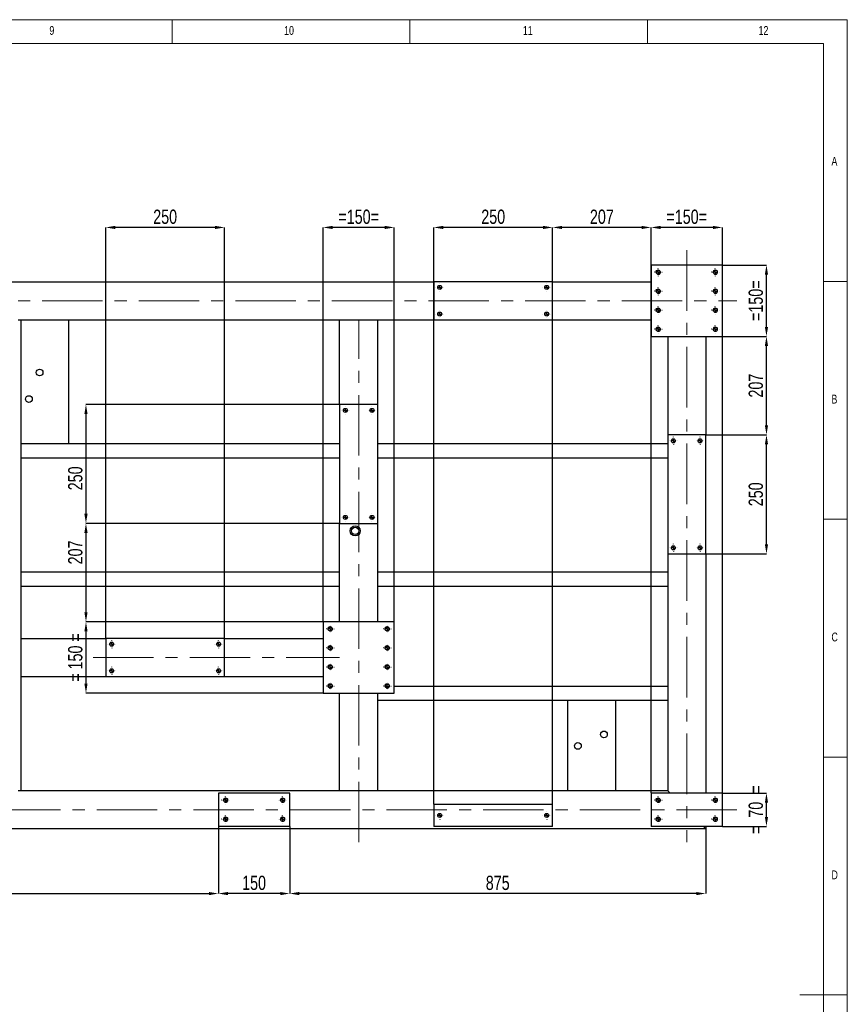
# Model space of a CAD drawing. Header units: millimetres. Extents: x 5 to 3649, y 4 to 418.
# Tile 13 of 105: x 415 to 589, y 208 to 415. Entities that reach past the tile are written whole.
import ezdxf

# ---------------------------------------------------------------- set-up
doc = ezdxf.new("R2010")
doc.units = ezdxf.units.MM
doc.header["$PDSIZE"] = -1
doc.linetypes.add('CENTERX2', pattern=[20.32, 12.7, -2.54, 2.54, -2.54])
for name, color, linetype in [('COTES', 1, 'Continuous'), ('NOTES', 6, 'Continuous'), ('TRAIT-FINS', 9, 'Continuous'), ('TRAIT-MIXTES', 3, 'CENTERX2')]:
    doc.layers.add(name, color=color, linetype=linetype)
doc.layers.add('TRAIT-FORT', color=4, linetype='Continuous', lineweight=25)
doc.styles.add('SLDTEXTSTYLE0', font='TXT', dxfattribs={"width": 0.75})
doc.dimstyles.new('SLDDIMSTYLE0', dxfattribs={"dimtxt": 3, "dimasz": 2, "dimexe": 0, "dimexo": 0.0625, "dimgap": 0.75, "dimtad": 1, "dimdec": 0, "dimlfac": 10, "dimrnd": 1e-09, "dimzin": 12, "dimdsep": 46, "dimtxsty": 'SLDTEXTSTYLE0', "dimsah": 1, "dimcen": 0.09, "dimadec": 0, "dimazin": 3, "dimtfac": 1, "dimtdec": 0, "dimtofl": 0, "dimtmove": 0, "dimatfit": 3, "dimfxl": 1, "dimfrac": 2, "dimtolj": 1, "dimtzin": 12, "dimarcsym": 0})
doc.dimstyles.new('SLDDIMSTYLE1', dxfattribs={"dimtxt": 3, "dimasz": 2, "dimexe": 0, "dimexo": 0.0625, "dimgap": 0.75, "dimtad": 1, "dimdec": 0, "dimlfac": 10, "dimrnd": 1e-09, "dimzin": 12, "dimdsep": 46, "dimtxsty": 'SLDTEXTSTYLE0', "dimsah": 1, "dimcen": 0.09, "dimadec": 0, "dimazin": 3, "dimtfac": 1, "dimtdec": 0, "dimtmove": 0, "dimatfit": 0, "dimfxl": 1, "dimfrac": 2, "dimtolj": 1, "dimtzin": 12, "dimarcsym": 0})

# ---------------------------------------------------------------- blocks, each defined once
blk = doc.blocks.new('_D_60')
at = {"layer": 'COTES', "color": 0, "lineweight": -2, "transparency": 16777216}
for p, q in [((502.02, 250.09), (502.02, 371.33)), ((525.02, 371.33), (504.02, 371.33)), ((527.02, 250.09), (527.02, 371.33))]:
    blk.add_line(p, q, dxfattribs=at)
at = {"layer": 'COTES', "color": 0, "transparency": 16777216}
for points in [[(504.02, 371.66), (504.02, 370.99), (502.02, 371.33)], [(525.02, 371.66), (525.02, 370.99), (527.02, 371.33)]]:
    blk.add_solid(points, dxfattribs=at)
at = {"layer": 'Defpoints', "color": 0, "transparency": 16777216}
for p in [(502.02, 371.33), (502.02, 250.03), (527.02, 250.03)]:
    blk.add_point(p, dxfattribs=at)
at = {"layer": 'COTES', "color": 0, "transparency": 16777216, "insert": (514.52, 375.08), "char_height": 3, "attachment_point": 2, "style": 'SLDTEXTSTYLE0'}
blk.add_mtext('\\A1;250', dxfattribs=at)
blk = doc.blocks.new('_D_61')
at = {"layer": 'COTES', "color": 0, "lineweight": -2, "transparency": 16777216}
for p, q in [((547.72, 252.49), (547.72, 371.33)), ((560.72, 371.33), (549.72, 371.33)), ((562.72, 252.49), (562.72, 371.33))]:
    blk.add_line(p, q, dxfattribs=at)
at = {"layer": 'COTES', "color": 0, "transparency": 16777216}
for points in [[(549.72, 371.66), (549.72, 370.99), (547.72, 371.33)], [(560.72, 371.66), (560.72, 370.99), (562.72, 371.33)]]:
    blk.add_solid(points, dxfattribs=at)
at = {"layer": 'Defpoints', "color": 0, "transparency": 16777216}
for p in [(547.72, 371.33), (547.72, 252.43), (562.72, 252.43)]:
    blk.add_point(p, dxfattribs=at)
at = {"layer": 'COTES', "color": 0, "transparency": 16777216, "insert": (555.22, 375.08), "char_height": 3, "attachment_point": 2, "style": 'SLDTEXTSTYLE0'}
blk.add_mtext('\\A1;=150=', dxfattribs=at)
blk = doc.blocks.new('_D_62')
at = {"layer": 'COTES', "color": 0, "lineweight": -2, "transparency": 16777216}
for p, q in [((527.02, 359.99), (527.02, 371.33)), ((545.72, 371.33), (529.02, 371.33)), ((547.72, 363.49), (547.72, 371.33))]:
    blk.add_line(p, q, dxfattribs=at)
at = {"layer": 'COTES', "color": 0, "transparency": 16777216}
for points in [[(529.02, 371.66), (529.02, 370.99), (527.02, 371.33)], [(545.72, 371.66), (545.72, 370.99), (547.72, 371.33)]]:
    blk.add_solid(points, dxfattribs=at)
at = {"layer": 'Defpoints', "color": 0, "transparency": 16777216}
for p in [(527.02, 371.33), (547.72, 363.43), (527.02, 359.93)]:
    blk.add_point(p, dxfattribs=at)
at = {"layer": 'COTES', "color": 0, "transparency": 16777216, "insert": (537.37, 375.08), "char_height": 3, "attachment_point": 2, "style": 'SLDTEXTSTYLE0'}
blk.add_mtext('\\A1;207', dxfattribs=at)
blk = doc.blocks.new('_D_69')
at = {"layer": 'COTES', "color": 0, "lineweight": -2, "transparency": 16777216}
for p, q in [((562.78, 363.43), (571.99, 363.43)), ((571.99, 350.43), (571.99, 361.43)), ((562.78, 348.43), (571.99, 348.43))]:
    blk.add_line(p, q, dxfattribs=at)
at = {"layer": 'COTES', "color": 0, "transparency": 16777216}
for points in [[(571.66, 361.43), (572.33, 361.43), (571.99, 363.43)], [(571.66, 350.43), (572.33, 350.43), (571.99, 348.43)]]:
    blk.add_solid(points, dxfattribs=at)
at = {"layer": 'Defpoints', "color": 0, "transparency": 16777216}
for p in [(562.72, 363.43), (571.99, 363.43), (562.72, 348.43)]:
    blk.add_point(p, dxfattribs=at)
at = {"layer": 'COTES', "color": 0, "transparency": 16777216, "insert": (568.24, 355.93), "char_height": 3, "attachment_point": 2, "rotation": 90, "style": 'SLDTEXTSTYLE0'}
blk.add_mtext('\\A1;=150=', dxfattribs=at)
blk = doc.blocks.new('_D_70')
at = {"layer": 'COTES', "color": 0, "lineweight": -2, "transparency": 16777216}
for p, q in [((562.78, 348.43), (571.99, 348.43)), ((571.99, 329.73), (571.99, 346.43)), ((559.28, 327.73), (571.99, 327.73))]:
    blk.add_line(p, q, dxfattribs=at)
at = {"layer": 'COTES', "color": 0, "transparency": 16777216}
for points in [[(571.66, 346.43), (572.33, 346.43), (571.99, 348.43)], [(571.66, 329.73), (572.33, 329.73), (571.99, 327.73)]]:
    blk.add_solid(points, dxfattribs=at)
at = {"layer": 'Defpoints', "color": 0, "transparency": 16777216}
for p in [(562.72, 348.43), (571.99, 348.43), (559.22, 327.73)]:
    blk.add_point(p, dxfattribs=at)
at = {"layer": 'COTES', "color": 0, "transparency": 16777216, "insert": (568.24, 338.08), "char_height": 3, "attachment_point": 2, "rotation": 90, "style": 'SLDTEXTSTYLE0'}
blk.add_mtext('\\A1;207', dxfattribs=at)
blk = doc.blocks.new('_D_71')
at = {"layer": 'COTES', "color": 0, "lineweight": -2, "transparency": 16777216}
for p, q in [((559.28, 327.73), (571.99, 327.73)), ((571.99, 304.73), (571.99, 325.73)), ((559.28, 302.73), (571.99, 302.73))]:
    blk.add_line(p, q, dxfattribs=at)
at = {"layer": 'COTES', "color": 0, "transparency": 16777216}
for points in [[(571.66, 325.73), (572.33, 325.73), (571.99, 327.73)], [(571.66, 304.73), (572.33, 304.73), (571.99, 302.73)]]:
    blk.add_solid(points, dxfattribs=at)
at = {"layer": 'Defpoints', "color": 0, "transparency": 16777216}
for p in [(559.22, 327.73), (571.99, 327.73), (559.22, 302.73)]:
    blk.add_point(p, dxfattribs=at)
at = {"layer": 'COTES', "color": 0, "transparency": 16777216, "insert": (568.24, 315.23), "char_height": 3, "attachment_point": 2, "rotation": 90, "style": 'SLDTEXTSTYLE0'}
blk.add_mtext('\\A1;250', dxfattribs=at)
blk = doc.blocks.new('_D_72')
at = {"layer": 'COTES', "color": 0, "lineweight": -2, "transparency": 16777216}
for p, q in [((433.02, 284.99), (433.02, 371.33)), ((456.02, 371.33), (435.02, 371.33)), ((458.02, 284.99), (458.02, 371.33))]:
    blk.add_line(p, q, dxfattribs=at)
at = {"layer": 'COTES', "color": 0, "transparency": 16777216}
for points in [[(435.02, 371.66), (435.02, 370.99), (433.02, 371.33)], [(456.02, 371.66), (456.02, 370.99), (458.02, 371.33)]]:
    blk.add_solid(points, dxfattribs=at)
at = {"layer": 'Defpoints', "color": 0, "transparency": 16777216}
for p in [(433.02, 371.33), (433.02, 284.93), (458.02, 284.93)]:
    blk.add_point(p, dxfattribs=at)
at = {"layer": 'COTES', "color": 0, "transparency": 16777216, "insert": (445.52, 375.08), "char_height": 3, "attachment_point": 2, "style": 'SLDTEXTSTYLE0'}
blk.add_mtext('\\A1;250', dxfattribs=at)
blk = doc.blocks.new('_D_73')
at = {"layer": 'COTES', "color": 0, "lineweight": -2, "transparency": 16777216}
for p, q in [((478.72, 288.49), (478.72, 371.33)), ((491.72, 371.33), (480.72, 371.33)), ((493.72, 288.49), (493.72, 371.33))]:
    blk.add_line(p, q, dxfattribs=at)
at = {"layer": 'COTES', "color": 0, "transparency": 16777216}
for points in [[(480.72, 371.66), (480.72, 370.99), (478.72, 371.33)], [(491.72, 371.66), (491.72, 370.99), (493.72, 371.33)]]:
    blk.add_solid(points, dxfattribs=at)
at = {"layer": 'Defpoints', "color": 0, "transparency": 16777216}
for p in [(478.72, 371.33), (478.72, 288.43), (493.72, 288.43)]:
    blk.add_point(p, dxfattribs=at)
at = {"layer": 'COTES', "color": 0, "transparency": 16777216, "insert": (486.22, 375.08), "char_height": 3, "attachment_point": 2, "style": 'SLDTEXTSTYLE0'}
blk.add_mtext('\\A1;=150=', dxfattribs=at)
blk = doc.blocks.new('_D_74')
at = {"layer": 'COTES', "color": 0, "lineweight": -2, "transparency": 16777216}
for p, q in [((478.66, 288.43), (428.86, 288.43)), ((428.86, 286.43), (428.86, 275.43)), ((478.66, 273.43), (428.86, 273.43))]:
    blk.add_line(p, q, dxfattribs=at)
at = {"layer": 'COTES', "color": 0, "transparency": 16777216}
for points in [[(428.53, 286.43), (429.2, 286.43), (428.86, 288.43)], [(428.53, 275.43), (429.2, 275.43), (428.86, 273.43)]]:
    blk.add_solid(points, dxfattribs=at)
at = {"layer": 'Defpoints', "color": 0, "transparency": 16777216}
for p in [(478.72, 288.43), (428.86, 273.43), (478.72, 273.43)]:
    blk.add_point(p, dxfattribs=at)
at = {"layer": 'COTES', "color": 0, "transparency": 16777216, "insert": (425.11, 280.93), "char_height": 3, "attachment_point": 2, "rotation": 90, "style": 'SLDTEXTSTYLE0'}
blk.add_mtext('\\A1;= 150 =', dxfattribs=at)
blk = doc.blocks.new('_D_75')
at = {"layer": 'COTES', "color": 0, "lineweight": -2, "transparency": 16777216}
for p, q in [((482.16, 334.13), (428.86, 334.13)), ((428.86, 332.13), (428.86, 311.13)), ((482.16, 309.13), (428.86, 309.13))]:
    blk.add_line(p, q, dxfattribs=at)
at = {"layer": 'COTES', "color": 0, "transparency": 16777216}
for points in [[(428.53, 332.13), (429.2, 332.13), (428.86, 334.13)], [(428.53, 311.13), (429.2, 311.13), (428.86, 309.13)]]:
    blk.add_solid(points, dxfattribs=at)
at = {"layer": 'Defpoints', "color": 0, "transparency": 16777216}
for p in [(482.22, 334.13), (428.86, 309.13), (482.22, 309.13)]:
    blk.add_point(p, dxfattribs=at)
at = {"layer": 'COTES', "color": 0, "transparency": 16777216, "insert": (425.11, 318.59), "char_height": 3, "attachment_point": 2, "rotation": 90, "style": 'SLDTEXTSTYLE0'}
blk.add_mtext('\\A1;250', dxfattribs=at)
blk = doc.blocks.new('_D_76')
at = {"layer": 'COTES', "color": 0, "lineweight": -2, "transparency": 16777216}
for p, q in [((482.16, 309.13), (428.86, 309.13)), ((428.86, 307.13), (428.86, 290.43)), ((478.66, 288.43), (428.86, 288.43))]:
    blk.add_line(p, q, dxfattribs=at)
at = {"layer": 'COTES', "color": 0, "transparency": 16777216}
for points in [[(428.53, 307.13), (429.2, 307.13), (428.86, 309.13)], [(428.53, 290.43), (429.2, 290.43), (428.86, 288.43)]]:
    blk.add_solid(points, dxfattribs=at)
at = {"layer": 'Defpoints', "color": 0, "transparency": 16777216}
for p in [(482.22, 309.13), (428.86, 288.43), (478.72, 288.43)]:
    blk.add_point(p, dxfattribs=at)
at = {"layer": 'COTES', "color": 0, "transparency": 16777216, "insert": (425.11, 303.01), "char_height": 3, "attachment_point": 2, "rotation": 90, "style": 'SLDTEXTSTYLE0'}
blk.add_mtext('\\A1;207', dxfattribs=at)
blk = doc.blocks.new('_D_77')
at = {"layer": 'COTES', "color": 0, "lineweight": -2, "transparency": 16777216}
for p, q in [((562.78, 252.43), (571.99, 252.43)), ((571.99, 247.43), (571.99, 250.43)), ((562.78, 245.43), (571.99, 245.43))]:
    blk.add_line(p, q, dxfattribs=at)
at = {"layer": 'COTES', "color": 0, "transparency": 16777216}
for points in [[(571.66, 250.43), (572.33, 250.43), (571.99, 252.43)], [(571.66, 247.43), (572.33, 247.43), (571.99, 245.43)]]:
    blk.add_solid(points, dxfattribs=at)
at = {"layer": 'Defpoints', "color": 0, "transparency": 16777216}
for p in [(562.72, 252.43), (571.99, 252.43), (562.72, 245.43)]:
    blk.add_point(p, dxfattribs=at)
at = {"layer": 'COTES', "color": 0, "transparency": 16777216, "insert": (568.24, 248.93), "char_height": 3, "attachment_point": 2, "rotation": 90, "style": 'SLDTEXTSTYLE0'}
blk.add_mtext('\\A1;=  70  =', dxfattribs=at)
blk = doc.blocks.new('_D_78')
at = {"layer": 'COTES', "color": 0, "lineweight": -2, "transparency": 16777216}
for p, q in [((456.72, 245.37), (456.72, 231.31)), ((471.72, 245.37), (471.72, 231.31)), ((469.72, 231.31), (458.72, 231.31))]:
    blk.add_line(p, q, dxfattribs=at)
at = {"layer": 'COTES', "color": 0, "transparency": 16777216}
for points in [[(458.72, 231.64), (458.72, 230.97), (456.72, 231.31)], [(469.72, 231.64), (469.72, 230.97), (471.72, 231.31)]]:
    blk.add_solid(points, dxfattribs=at)
at = {"layer": 'Defpoints', "color": 0, "transparency": 16777216}
for p in [(456.72, 245.43), (471.72, 245.43), (456.72, 231.31)]:
    blk.add_point(p, dxfattribs=at)
at = {"layer": 'COTES', "color": 0, "transparency": 16777216, "insert": (464.22, 235.06), "char_height": 3, "attachment_point": 2, "style": 'SLDTEXTSTYLE0'}
blk.add_mtext('\\A1;150', dxfattribs=at)
blk = doc.blocks.new('_D_79')
at = {"layer": 'COTES', "color": 0, "lineweight": -2, "transparency": 16777216}
for p, q in [((344.22, 244.87), (344.22, 231.31)), ((456.72, 245.37), (456.72, 231.31)), ((346.22, 231.31), (454.72, 231.31))]:
    blk.add_line(p, q, dxfattribs=at)
at = {"layer": 'COTES', "color": 0, "transparency": 16777216}
for points in [[(346.22, 231.64), (346.22, 230.97), (344.22, 231.31)], [(454.72, 231.64), (454.72, 230.97), (456.72, 231.31)]]:
    blk.add_solid(points, dxfattribs=at)
at = {"layer": 'Defpoints', "color": 0, "transparency": 16777216}
for p in [(344.22, 244.93), (456.72, 245.43), (456.72, 231.31)]:
    blk.add_point(p, dxfattribs=at)
at = {"layer": 'COTES', "color": 0, "transparency": 16777216, "insert": (400.47, 235.06), "char_height": 3, "attachment_point": 2, "style": 'SLDTEXTSTYLE0'}
blk.add_mtext('\\A1;1125', dxfattribs=at)
blk = doc.blocks.new('_D_80')
at = {"layer": 'COTES', "color": 0, "lineweight": -2, "transparency": 16777216}
for p, q in [((471.72, 245.37), (471.72, 231.31)), ((559.22, 244.87), (559.22, 231.31)), ((557.22, 231.31), (473.72, 231.31))]:
    blk.add_line(p, q, dxfattribs=at)
at = {"layer": 'COTES', "color": 0, "transparency": 16777216}
for points in [[(473.72, 231.64), (473.72, 230.97), (471.72, 231.31)], [(557.22, 231.64), (557.22, 230.97), (559.22, 231.31)]]:
    blk.add_solid(points, dxfattribs=at)
at = {"layer": 'Defpoints', "color": 0, "transparency": 16777216}
for p in [(471.72, 245.43), (559.22, 244.93), (471.72, 231.31)]:
    blk.add_point(p, dxfattribs=at)
at = {"layer": 'COTES', "color": 0, "transparency": 16777216, "insert": (515.47, 235.06), "char_height": 3, "attachment_point": 2, "style": 'SLDTEXTSTYLE0'}
blk.add_mtext('\\A1;875', dxfattribs=at)
blk = doc.blocks.new('SW_CENTERMARKSYMBOL_25')
at = {"layer": 'TRAIT-MIXTES', "color": 0}
for p, q in [((-0.8, 0), (-0.825, 0)), ((0, 0), (-0.4, 0)), ((0, 0.8), (0, 0.825)), ((0, 0), (0, 0.4)), ((0, 0), (0, -0.4)), ((0, 0), (0.4, 0)), ((0.8, 0), (0.825, 0)), ((0, -0.8), (0, -0.825))]:
    blk.add_line(p, q, dxfattribs=at)
blk = doc.blocks.new('SW_CENTERMARKSYMBOL_26')
at = {"layer": 'TRAIT-MIXTES', "color": 0}
for p, q in [((-0.8, 0), (-0.825, 0)), ((0, 0), (-0.4, 0)), ((0, 0.8), (0, 0.825)), ((0, 0), (0, 0.4)), ((0, 0), (0, -0.4)), ((0, 0), (0.4, 0)), ((0.8, 0), (0.825, 0)), ((0, -0.8), (0, -0.825))]:
    blk.add_line(p, q, dxfattribs=at)
blk = doc.blocks.new('SW_CENTERMARKSYMBOL_27')
at = {"layer": 'TRAIT-MIXTES', "color": 0}
for p, q in [((-0.8, 0), (-0.825, 0)), ((0, 0), (-0.4, 0)), ((0, 0.8), (0, 0.825)), ((0, 0), (0, 0.4)), ((0, 0), (0, -0.4)), ((0, 0), (0.4, 0)), ((0.8, 0), (0.825, 0)), ((0, -0.8), (0, -0.825))]:
    blk.add_line(p, q, dxfattribs=at)
blk = doc.blocks.new('SW_CENTERMARKSYMBOL_28')
at = {"layer": 'TRAIT-MIXTES', "color": 0}
for p, q in [((-0.8, 0), (-0.825, 0)), ((0, 0), (-0.4, 0)), ((0, 0.8), (0, 0.825)), ((0, 0), (0, 0.4)), ((0, 0), (0, -0.4)), ((0, 0), (0.4, 0)), ((0.8, 0), (0.825, 0)), ((0, -0.8), (0, -0.825))]:
    blk.add_line(p, q, dxfattribs=at)
blk = doc.blocks.new('SW_CENTERMARKSYMBOL_29')
at = {"layer": 'TRAIT-MIXTES', "color": 0}
for p, q in [((-0.8, 0), (-0.825, 0)), ((0, 0), (-0.4, 0)), ((0, 0.8), (0, 0.825)), ((0, 0), (0, 0.4)), ((0, 0), (0, -0.4)), ((0, 0), (0.4, 0)), ((0.8, 0), (0.825, 0)), ((0, -0.8), (0, -0.825))]:
    blk.add_line(p, q, dxfattribs=at)
blk = doc.blocks.new('SW_CENTERMARKSYMBOL_30')
at = {"layer": 'TRAIT-MIXTES', "color": 0}
for p, q in [((-0.8, 0), (-0.825, 0)), ((0, 0), (-0.4, 0)), ((0, 0.8), (0, 0.825)), ((0, 0), (0, 0.4)), ((0, 0), (0, -0.4)), ((0, 0), (0.4, 0)), ((0.8, 0), (0.825, 0)), ((0, -0.8), (0, -0.825))]:
    blk.add_line(p, q, dxfattribs=at)
blk = doc.blocks.new('SW_CENTERMARKSYMBOL_31')
at = {"layer": 'TRAIT-MIXTES', "color": 0}
for p, q in [((-0.8, 0), (-0.825, 0)), ((0, 0), (-0.4, 0)), ((0, 0.8), (0, 0.825)), ((0, 0), (0, 0.4)), ((0, 0), (0, -0.4)), ((0, 0), (0.4, 0)), ((0.8, 0), (0.825, 0)), ((0, -0.8), (0, -0.825))]:
    blk.add_line(p, q, dxfattribs=at)
blk = doc.blocks.new('SW_CENTERMARKSYMBOL_32')
at = {"layer": 'TRAIT-MIXTES', "color": 0}
for p, q in [((-0.8, 0), (-0.825, 0)), ((0, 0), (-0.4, 0)), ((0, 0.8), (0, 0.825)), ((0, 0), (0, 0.4)), ((0, 0), (0, -0.4)), ((0, 0), (0.4, 0)), ((0.8, 0), (0.825, 0)), ((0, -0.8), (0, -0.825))]:
    blk.add_line(p, q, dxfattribs=at)
blk = doc.blocks.new('SW_CENTERMARKSYMBOL_33')
at = {"layer": 'TRAIT-MIXTES', "color": 0}
for p, q in [((-0.8, 0), (-0.825, 0)), ((0, 0), (-0.4, 0)), ((0, 0.8), (0, 0.825)), ((0, 0), (0, 0.4)), ((0, 0), (0, -0.4)), ((0, 0), (0.4, 0)), ((0.8, 0), (0.825, 0)), ((0, -0.8), (0, -0.825))]:
    blk.add_line(p, q, dxfattribs=at)
blk = doc.blocks.new('SW_CENTERMARKSYMBOL_34')
at = {"layer": 'TRAIT-MIXTES', "color": 0}
for p, q in [((-0.8, 0), (-0.825, 0)), ((0, 0), (-0.4, 0)), ((0, 0.8), (0, 0.825)), ((0, 0), (0, 0.4)), ((0, 0), (0, -0.4)), ((0, 0), (0.4, 0)), ((0.8, 0), (0.825, 0)), ((0, -0.8), (0, -0.825))]:
    blk.add_line(p, q, dxfattribs=at)
blk = doc.blocks.new('SW_CENTERMARKSYMBOL_35')
at = {"layer": 'TRAIT-MIXTES', "color": 0}
for p, q in [((-0.8, 0), (-0.825, 0)), ((0, 0), (-0.4, 0)), ((0, 0.8), (0, 0.825)), ((0, 0), (0, 0.4)), ((0, 0), (0, -0.4)), ((0, 0), (0.4, 0)), ((0.8, 0), (0.825, 0)), ((0, -0.8), (0, -0.825))]:
    blk.add_line(p, q, dxfattribs=at)
blk = doc.blocks.new('SW_CENTERMARKSYMBOL_36')
at = {"layer": 'TRAIT-MIXTES', "color": 0}
for p, q in [((-0.8, 0), (-0.825, 0)), ((0, 0), (-0.4, 0)), ((0, 0.8), (0, 0.825)), ((0, 0), (0, 0.4)), ((0, 0), (0, -0.4)), ((0, 0), (0.4, 0)), ((0.8, 0), (0.825, 0)), ((0, -0.8), (0, -0.825))]:
    blk.add_line(p, q, dxfattribs=at)
blk = doc.blocks.new('SW_CENTERMARKSYMBOL_37')
at = {"layer": 'TRAIT-MIXTES', "color": 0}
for p, q in [((-0.8, 0), (-0.825, 0)), ((0, 0), (-0.4, 0)), ((0, 0.8), (0, 0.825)), ((0, 0), (0, 0.4)), ((0, 0), (0, -0.4)), ((0, 0), (0.4, 0)), ((0.8, 0), (0.825, 0)), ((0, -0.8), (0, -0.825))]:
    blk.add_line(p, q, dxfattribs=at)
blk = doc.blocks.new('SW_CENTERMARKSYMBOL_38')
at = {"layer": 'TRAIT-MIXTES', "color": 0}
for p, q in [((-0.8, 0), (-0.825, 0)), ((0, 0), (-0.4, 0)), ((0, 0.8), (0, 0.825)), ((0, 0), (0, 0.4)), ((0, 0), (0, -0.4)), ((0, 0), (0.4, 0)), ((0.8, 0), (0.825, 0)), ((0, -0.8), (0, -0.825))]:
    blk.add_line(p, q, dxfattribs=at)
blk = doc.blocks.new('SW_CENTERMARKSYMBOL_39')
at = {"layer": 'TRAIT-MIXTES', "color": 0}
for p, q in [((-0.8, 0), (-0.825, 0)), ((0, 0), (-0.4, 0)), ((0, 0.8), (0, 0.825)), ((0, 0), (0, 0.4)), ((0, 0), (0, -0.4)), ((0, 0), (0.4, 0)), ((0.8, 0), (0.825, 0)), ((0, -0.8), (0, -0.825))]:
    blk.add_line(p, q, dxfattribs=at)
blk = doc.blocks.new('SW_CENTERMARKSYMBOL_40')
at = {"layer": 'TRAIT-MIXTES', "color": 0}
for p, q in [((-0.8, 0), (-0.825, 0)), ((0, 0), (-0.4, 0)), ((0, 0.8), (0, 0.825)), ((0, 0), (0, 0.4)), ((0, 0), (0, -0.4)), ((0, 0), (0.4, 0)), ((0.8, 0), (0.825, 0)), ((0, -0.8), (0, -0.825))]:
    blk.add_line(p, q, dxfattribs=at)
blk = doc.blocks.new('SW_CENTERMARKSYMBOL_41')
at = {"layer": 'TRAIT-MIXTES', "color": 0}
for p, q in [((-0.8, 0), (-0.825, 0)), ((0, 0), (-0.4, 0)), ((0, 0.8), (0, 0.825)), ((0, 0), (0, 0.4)), ((0, 0), (0, -0.4)), ((0, 0), (0.4, 0)), ((0.8, 0), (0.825, 0)), ((0, -0.8), (0, -0.825))]:
    blk.add_line(p, q, dxfattribs=at)
blk = doc.blocks.new('SW_CENTERMARKSYMBOL_42')
at = {"layer": 'TRAIT-MIXTES', "color": 0}
for p, q in [((-0.8, 0), (-0.825, 0)), ((0, 0), (-0.4, 0)), ((0, 0.8), (0, 0.825)), ((0, 0), (0, 0.4)), ((0, 0), (0, -0.4)), ((0, 0), (0.4, 0)), ((0.8, 0), (0.825, 0)), ((0, -0.8), (0, -0.825))]:
    blk.add_line(p, q, dxfattribs=at)
blk = doc.blocks.new('SW_CENTERMARKSYMBOL_43')
at = {"layer": 'TRAIT-MIXTES', "color": 0}
for p, q in [((-0.8, 0), (-0.825, 0)), ((0, 0), (-0.4, 0)), ((0, 0.8), (0, 0.825)), ((0, 0), (0, 0.4)), ((0, 0), (0, -0.4)), ((0, 0), (0.4, 0)), ((0.8, 0), (0.825, 0)), ((0, -0.8), (0, -0.825))]:
    blk.add_line(p, q, dxfattribs=at)
blk = doc.blocks.new('SW_CENTERMARKSYMBOL_44')
at = {"layer": 'TRAIT-MIXTES', "color": 0}
for p, q in [((-0.8, 0), (-0.825, 0)), ((0, 0), (-0.4, 0)), ((0, 0.8), (0, 0.825)), ((0, 0), (0, 0.4)), ((0, 0), (0, -0.4)), ((0, 0), (0.4, 0)), ((0.8, 0), (0.825, 0)), ((0, -0.8), (0, -0.825))]:
    blk.add_line(p, q, dxfattribs=at)
blk = doc.blocks.new('SW_CENTERMARKSYMBOL_61')
at = {"layer": 'TRAIT-MIXTES', "color": 0}
for p, q in [((-0.8, 0), (-0.825, 0)), ((0, 0), (-0.4, 0)), ((0, 0.8), (0, 0.825)), ((0, 0), (0, 0.4)), ((0, 0), (0, -0.4)), ((0, 0), (0.4, 0)), ((0.8, 0), (0.825, 0)), ((0, -0.8), (0, -0.825))]:
    blk.add_line(p, q, dxfattribs=at)
blk = doc.blocks.new('SW_CENTERMARKSYMBOL_62')
at = {"layer": 'TRAIT-MIXTES', "color": 0}
for p, q in [((-0.8, 0), (-0.825, 0)), ((0, 0), (-0.4, 0)), ((0, 0.8), (0, 0.825)), ((0, 0), (0, 0.4)), ((0, 0), (0, -0.4)), ((0, 0), (0.4, 0)), ((0.8, 0), (0.825, 0)), ((0, -0.8), (0, -0.825))]:
    blk.add_line(p, q, dxfattribs=at)
blk = doc.blocks.new('SW_CENTERMARKSYMBOL_63')
at = {"layer": 'TRAIT-MIXTES', "color": 0}
for p, q in [((-0.8, 0), (-0.825, 0)), ((0, 0), (-0.4, 0)), ((0, 0.8), (0, 0.825)), ((0, 0), (0, 0.4)), ((0, 0), (0, -0.4)), ((0, 0), (0.4, 0)), ((0.8, 0), (0.825, 0)), ((0, -0.8), (0, -0.825))]:
    blk.add_line(p, q, dxfattribs=at)
blk = doc.blocks.new('SW_CENTERMARKSYMBOL_64')
at = {"layer": 'TRAIT-MIXTES', "color": 0}
for p, q in [((-0.8, 0), (-0.825, 0)), ((0, 0), (-0.4, 0)), ((0, 0.8), (0, 0.825)), ((0, 0), (0, 0.4)), ((0, 0), (0, -0.4)), ((0, 0), (0.4, 0)), ((0.8, 0), (0.825, 0)), ((0, -0.8), (0, -0.825))]:
    blk.add_line(p, q, dxfattribs=at)
blk = doc.blocks.new('SW_CENTERMARKSYMBOL_65')
at = {"layer": 'TRAIT-MIXTES', "color": 0}
for p, q in [((-0.8, 0), (-0.825, 0)), ((0, 0), (-0.4, 0)), ((0, 0.8), (0, 0.825)), ((0, 0), (0, 0.4)), ((0, 0), (0, -0.4)), ((0, 0), (0.4, 0)), ((0.8, 0), (0.825, 0)), ((0, -0.8), (0, -0.825))]:
    blk.add_line(p, q, dxfattribs=at)
blk = doc.blocks.new('SW_CENTERMARKSYMBOL_66')
at = {"layer": 'TRAIT-MIXTES', "color": 0}
for p, q in [((-0.8, 0), (-0.825, 0)), ((0, 0), (-0.4, 0)), ((0, 0.8), (0, 0.825)), ((0, 0), (0, 0.4)), ((0, 0), (0, -0.4)), ((0, 0), (0.4, 0)), ((0.8, 0), (0.825, 0)), ((0, -0.8), (0, -0.825))]:
    blk.add_line(p, q, dxfattribs=at)
blk = doc.blocks.new('SW_CENTERMARKSYMBOL_67')
at = {"layer": 'TRAIT-MIXTES', "color": 0}
for p, q in [((-0.8, 0), (-0.825, 0)), ((0, 0), (-0.4, 0)), ((0, 0.8), (0, 0.825)), ((0, 0), (0, 0.4)), ((0, 0), (0, -0.4)), ((0, 0), (0.4, 0)), ((0.8, 0), (0.825, 0)), ((0, -0.8), (0, -0.825))]:
    blk.add_line(p, q, dxfattribs=at)
blk = doc.blocks.new('SW_CENTERMARKSYMBOL_68')
at = {"layer": 'TRAIT-MIXTES', "color": 0}
for p, q in [((-0.8, 0), (-0.825, 0)), ((0, 0), (-0.4, 0)), ((0, 0.8), (0, 0.825)), ((0, 0), (0, 0.4)), ((0, 0), (0, -0.4)), ((0, 0), (0.4, 0)), ((0.8, 0), (0.825, 0)), ((0, -0.8), (0, -0.825))]:
    blk.add_line(p, q, dxfattribs=at)
blk = doc.blocks.new('SW_CENTERMARKSYMBOL_73')
at = {"layer": 'TRAIT-MIXTES', "color": 0}
for p, q in [((-0.8, 0), (-0.825, 0)), ((0, 0), (-0.4, 0)), ((0, 0.8), (0, 0.825)), ((0, 0), (0, 0.4)), ((0, 0), (0, -0.4)), ((0, 0), (0.4, 0)), ((0.8, 0), (0.825, 0)), ((0, -0.8), (0, -0.825))]:
    blk.add_line(p, q, dxfattribs=at)
blk = doc.blocks.new('SW_CENTERMARKSYMBOL_74')
at = {"layer": 'TRAIT-MIXTES', "color": 0}
for p, q in [((-0.8, 0), (-0.825, 0)), ((0, 0), (-0.4, 0)), ((0, 0.8), (0, 0.825)), ((0, 0), (0, 0.4)), ((0, 0), (0, -0.4)), ((0, 0), (0.4, 0)), ((0.8, 0), (0.825, 0)), ((0, -0.8), (0, -0.825))]:
    blk.add_line(p, q, dxfattribs=at)
blk = doc.blocks.new('SW_CENTERMARKSYMBOL_75')
at = {"layer": 'TRAIT-MIXTES', "color": 0}
for p, q in [((-0.8, 0), (-0.825, 0)), ((0, 0), (-0.4, 0)), ((0, 0.8), (0, 0.825)), ((0, 0), (0, 0.4)), ((0, 0), (0, -0.4)), ((0, 0), (0.4, 0)), ((0.8, 0), (0.825, 0)), ((0, -0.8), (0, -0.825))]:
    blk.add_line(p, q, dxfattribs=at)
blk = doc.blocks.new('SW_CENTERMARKSYMBOL_76')
at = {"layer": 'TRAIT-MIXTES', "color": 0}
for p, q in [((-0.8, 0), (-0.825, 0)), ((0, 0), (-0.4, 0)), ((0, 0.8), (0, 0.825)), ((0, 0), (0, 0.4)), ((0, 0), (0, -0.4)), ((0, 0), (0.4, 0)), ((0.8, 0), (0.825, 0)), ((0, -0.8), (0, -0.825))]:
    blk.add_line(p, q, dxfattribs=at)
blk = doc.blocks.new('SW_CENTERMARKSYMBOL_77')
at = {"layer": 'TRAIT-MIXTES', "color": 0}
for p, q in [((-0.8, 0), (-0.825, 0)), ((0, 0), (-0.4, 0)), ((0, 0.8), (0, 0.825)), ((0, 0), (0, 0.4)), ((0, 0), (0, -0.4)), ((0, 0), (0.4, 0)), ((0.8, 0), (0.825, 0)), ((0, -0.8), (0, -0.825))]:
    blk.add_line(p, q, dxfattribs=at)
blk = doc.blocks.new('SW_CENTERMARKSYMBOL_78')
at = {"layer": 'TRAIT-MIXTES', "color": 0}
for p, q in [((-0.8, 0), (-0.825, 0)), ((0, 0), (-0.4, 0)), ((0, 0.8), (0, 0.825)), ((0, 0), (0, 0.4)), ((0, 0), (0, -0.4)), ((0, 0), (0.4, 0)), ((0.8, 0), (0.825, 0)), ((0, -0.8), (0, -0.825))]:
    blk.add_line(p, q, dxfattribs=at)
blk = doc.blocks.new('SW_CENTERMARKSYMBOL_79')
at = {"layer": 'TRAIT-MIXTES', "color": 0}
for p, q in [((-0.8, 0), (-0.825, 0)), ((0, 0), (-0.4, 0)), ((0, 0.8), (0, 0.825)), ((0, 0), (0, 0.4)), ((0, 0), (0, -0.4)), ((0, 0), (0.4, 0)), ((0.8, 0), (0.825, 0)), ((0, -0.8), (0, -0.825))]:
    blk.add_line(p, q, dxfattribs=at)
blk = doc.blocks.new('SW_CENTERMARKSYMBOL_80')
at = {"layer": 'TRAIT-MIXTES', "color": 0}
for p, q in [((-0.8, 0), (-0.825, 0)), ((0, 0), (-0.4, 0)), ((0, 0.8), (0, 0.825)), ((0, 0), (0, 0.4)), ((0, 0), (0, -0.4)), ((0, 0), (0.4, 0)), ((0.8, 0), (0.825, 0)), ((0, -0.8), (0, -0.825))]:
    blk.add_line(p, q, dxfattribs=at)
blk = doc.blocks.new('SW_CENTERMARKSYMBOL_83')
at = {"layer": 'TRAIT-MIXTES', "color": 0}
for p, q in [((-0.8, 0), (-0.825, 0)), ((0, 0), (-0.4, 0)), ((0, 0.8), (0, 0.825)), ((0, 0), (0, 0.4)), ((0, 0), (0, -0.4)), ((0, 0), (0.4, 0)), ((0.8, 0), (0.825, 0)), ((0, -0.8), (0, -0.825))]:
    blk.add_line(p, q, dxfattribs=at)
blk = doc.blocks.new('SW_CENTERMARKSYMBOL_84')
at = {"layer": 'TRAIT-MIXTES', "color": 0}
for p, q in [((-0.8, 0), (-0.825, 0)), ((0, 0), (-0.4, 0)), ((0, 0.8), (0, 0.825)), ((0, 0), (0, 0.4)), ((0, 0), (0, -0.4)), ((0, 0), (0.4, 0)), ((0.8, 0), (0.825, 0)), ((0, -0.8), (0, -0.825))]:
    blk.add_line(p, q, dxfattribs=at)
blk = doc.blocks.new('SW_CENTERMARKSYMBOL_89')
at = {"layer": 'TRAIT-MIXTES', "color": 0}
for p, q in [((-0.8, 0), (-0.825, 0)), ((0, 0), (-0.4, 0)), ((0, 0.8), (0, 0.825)), ((0, 0), (0, 0.4)), ((0, 0), (0, -0.4)), ((0, 0), (0.4, 0)), ((0.8, 0), (0.825, 0)), ((0, -0.8), (0, -0.825))]:
    blk.add_line(p, q, dxfattribs=at)
blk = doc.blocks.new('SW_CENTERMARKSYMBOL_90')
at = {"layer": 'TRAIT-MIXTES', "color": 0}
for p, q in [((-0.8, 0), (-0.825, 0)), ((0, 0), (-0.4, 0)), ((0, 0.8), (0, 0.825)), ((0, 0), (0, 0.4)), ((0, 0), (0, -0.4)), ((0, 0), (0.4, 0)), ((0.8, 0), (0.825, 0)), ((0, -0.8), (0, -0.825))]:
    blk.add_line(p, q, dxfattribs=at)
blk = doc.blocks.new('SW_CENTERMARKSYMBOL_91')
at = {"layer": 'TRAIT-MIXTES', "color": 0}
for p, q in [((-0.8, 0), (-0.825, 0)), ((0, 0), (-0.4, 0)), ((0, 0.8), (0, 0.825)), ((0, 0), (0, 0.4)), ((0, 0), (0, -0.4)), ((0, 0), (0.4, 0)), ((0.8, 0), (0.825, 0)), ((0, -0.8), (0, -0.825))]:
    blk.add_line(p, q, dxfattribs=at)
blk = doc.blocks.new('SW_CENTERMARKSYMBOL_92')
at = {"layer": 'TRAIT-MIXTES', "color": 0}
for p, q in [((-0.8, 0), (-0.825, 0)), ((0, 0), (-0.4, 0)), ((0, 0.8), (0, 0.825)), ((0, 0), (0, 0.4)), ((0, 0), (0, -0.4)), ((0, 0), (0.4, 0)), ((0.8, 0), (0.825, 0)), ((0, -0.8), (0, -0.825))]:
    blk.add_line(p, q, dxfattribs=at)

msp = doc.modelspace()

# ---------------------------------------------------------------- linework, layer by layer
at = {"lineweight": 18}
for p, q in [((589, 415), (5, 415)), ((447, 410), (447, 415)), ((497, 415), (497, 410)), ((547, 410), (547, 415)), ((589, 5), (589, 415)), ((584, 410), (10, 410)), ((584, 10), (584, 410)), ((584, 360), (589, 360)), ((589, 310), (584, 310)), ((584, 260), (589, 260)), ((589, 210), (579, 210))]:
    msp.add_line(p, q, dxfattribs=at)
at = {"layer": 'TRAIT-FINS', "lineweight": 18}
for centre in [(549.221094, 361.929334), (561.221094, 361.929334), (549.221094, 357.929334), (561.221094, 357.929334), (549.221094, 353.929334), (561.221094, 353.929334), (549.221094, 349.929334), (561.221094, 349.929334), (480.221094, 286.929334), (492.221094, 286.929334), (480.221094, 282.929334), (492.221094, 282.929334), (480.221094, 278.929334), (492.221094, 278.929334), (480.221094, 274.929334), (492.221094, 274.929334), (458.221094, 250.929334), (470.221094, 250.929334), (549.221094, 250.929334), (561.221094, 250.929334), (458.221094, 246.929334), (470.221094, 246.929334), (549.221094, 246.929334), (561.221094, 246.929334)]:
    msp.add_arc(centre, 0.5, 255, 195, dxfattribs=at)
at = {"layer": 'TRAIT-FORT', "lineweight": 25}
for p, q in [((562.721094, 363.429334), (547.721094, 363.429334)), ((547.721094, 363.429334), (547.721094, 348.429334)), ((562.721094, 348.429334), (562.721094, 363.429334)), ((401.421094, 359.929334), (502.021094, 359.929334)), ((527.021094, 359.929334), (502.021094, 359.929334)), ((502.021094, 359.929334), (502.021094, 351.929334)), ((527.021094, 359.929334), (547.721094, 359.929334)), ((527.021094, 351.929334), (527.021094, 359.929334)), ((414.621094, 351.929334), (415.221094, 351.929334)), ((415.221094, 284.929334), (415.221094, 351.929334)), ((415.221094, 351.929334), (482.221094, 351.929334)), ((425.221094, 351.929334), (425.221094, 325.929072)), ((482.221094, 334.129334), (482.221094, 351.929334)), ((482.221094, 351.929334), (482.821094, 351.929334)), ((482.821094, 351.929334), (489.621094, 351.929334)), ((489.621094, 351.929334), (490.221094, 351.929334)), ((490.221094, 334.129334), (490.221094, 351.929334)), ((490.221094, 351.929334), (502.021094, 351.929334)), ((502.021094, 351.929334), (527.021094, 351.929334)), ((527.021094, 351.929334), (547.721094, 351.929334)), ((547.721094, 348.429334), (562.721094, 348.429334)), ((551.221094, 348.429334), (551.221094, 327.729334)), ((559.221094, 348.429334), (559.221094, 327.729334)), ((482.221094, 334.129334), (482.221094, 309.129334)), ((490.221094, 334.129334), (482.221094, 334.129334)), ((490.221094, 309.129334), (490.221094, 334.129334)), ((551.221094, 327.729334), (551.221094, 302.729334)), ((559.221094, 327.729334), (551.221094, 327.729334)), ((559.221094, 302.729334), (559.221094, 327.729334)), ((415.221094, 325.929072), (482.221094, 325.929072)), ((490.221094, 325.929072), (551.221094, 325.929072)), ((415.221094, 322.929072), (482.221094, 322.929072)), ((490.221094, 322.929072), (551.221094, 322.929072)), ((482.221094, 288.429334), (482.221094, 309.129334)), ((482.221094, 309.129334), (490.221094, 309.129334)), ((490.221094, 288.429334), (490.221094, 309.129334)), ((551.221094, 302.729334), (551.221094, 252.929334)), ((551.221094, 302.729334), (559.221094, 302.729334)), ((559.221094, 302.729334), (559.221094, 252.429334)), ((415.221094, 298.929072), (482.221094, 298.929072)), ((490.221094, 298.929072), (551.221094, 298.929072)), ((415.221094, 295.929072), (482.221094, 295.929072)), ((490.221094, 295.929072), (551.221094, 295.929072)), ((493.721094, 288.429334), (478.721094, 288.429334)), ((478.721094, 288.429334), (478.721094, 273.429334)), ((493.721094, 273.429334), (493.721094, 288.429334)), ((415.221094, 284.929334), (433.021094, 284.929334)), ((415.221094, 284.329334), (415.221094, 284.929334)), ((415.221094, 277.529334), (415.221094, 284.329334)), ((458.021094, 284.929334), (433.021094, 284.929334)), ((433.021094, 284.929334), (433.021094, 276.929334)), ((458.021094, 284.929334), (478.721094, 284.929334)), ((458.021094, 276.929334), (458.021094, 284.929334)), ((415.221094, 276.929334), (415.221094, 277.529334)), ((415.221094, 276.929334), (433.021094, 276.929334)), ((415.221094, 252.929334), (415.221094, 276.929334)), ((433.021094, 276.929334), (458.021094, 276.929334)), ((458.021094, 276.929334), (478.721094, 276.929334)), ((478.721094, 273.429334), (493.721094, 273.429334)), ((482.221094, 252.929334), (482.221094, 273.429334)), ((490.221094, 252.929334), (490.221094, 273.429334)), ((491.796094, 274.929072), (492.646094, 274.929072)), ((493.721094, 274.929072), (551.221094, 274.929072)), ((490.221094, 271.929072), (551.221094, 271.929072)), ((530.221094, 252.929334), (530.221094, 271.929072)), ((540.221094, 271.929072), (540.221094, 252.929334)), ((415.221094, 252.929334), (414.621094, 252.929334)), ((482.221094, 252.929334), (415.221094, 252.929334)), ((482.821094, 252.929334), (482.221094, 252.929334)), ((489.621094, 252.929334), (482.821094, 252.929334)), ((490.221094, 252.929334), (489.621094, 252.929334)), ((551.221094, 252.929334), (490.221094, 252.929334)), ((551.721094, 252.429334), (551.221094, 252.929334)), ((551.221094, 252.929334), (551.721094, 252.429334)), ((456.721094, 252.429334), (456.721094, 245.429334)), ((471.721094, 252.429334), (456.721094, 252.429334)), ((471.721094, 245.429334), (471.721094, 252.429334)), ((547.721094, 252.429334), (547.721094, 245.429334)), ((562.721094, 252.429334), (547.721094, 252.429334)), ((562.721094, 245.429334), (562.721094, 252.429334)), ((502.021094, 250.029334), (502.021094, 245.429334)), ((527.021094, 250.029334), (502.021094, 250.029334)), ((527.021094, 245.429334), (527.021094, 250.029334)), ((559.221094, 244.929334), (344.221094, 244.929334)), ((471.721094, 245.429334), (456.721094, 245.429334)), ((527.021094, 245.429334), (502.021094, 245.429334)), ((562.721094, 245.429334), (547.721094, 245.429334)), ((559.221094, 244.929334), (558.721094, 245.429334)), ((558.721094, 245.429334), (559.221094, 244.929334)), ((559.221094, 245.429334), (559.221094, 244.929334))]:
    msp.add_line(p, q, dxfattribs=at)
for centre, radius in [((549.221094, 361.929334), 0.425), ((561.221094, 361.929334), 0.425), ((503.271094, 358.729334), 0.425), ((525.771094, 358.729334), 0.425), ((549.221094, 357.929334), 0.425), ((561.221094, 357.929334), 0.425), ((549.221094, 353.929334), 0.425), ((561.221094, 353.929334), 0.425), ((503.271094, 353.129334), 0.425), ((525.771094, 353.129334), 0.425), ((549.221094, 349.929334), 0.425), ((561.221094, 349.929334), 0.425), ((419.121094, 340.829334), 0.7), ((416.873454, 335.266231), 0.7), ((483.421094, 332.879334), 0.425), ((489.021094, 332.879334), 0.425), ((552.421094, 326.479334), 0.425), ((558.021094, 326.479334), 0.425), ((483.421094, 310.379334), 0.425), ((489.021094, 310.379334), 0.425), ((485.48506, 307.545343), 1.05), ((485.48506, 307.545343), 0.75), ((552.421094, 303.979334), 0.425), ((558.021094, 303.979334), 0.425), ((480.221094, 286.929334), 0.425), ((492.221094, 286.929334), 0.425), ((434.271094, 283.729334), 0.425), ((456.771094, 283.729334), 0.425), ((480.221094, 282.929334), 0.425), ((492.221094, 282.929334), 0.425), ((434.271094, 278.129334), 0.425), ((456.771094, 278.129334), 0.425), ((480.221094, 278.929334), 0.425), ((492.221094, 278.929334), 0.425), ((480.221094, 274.929334), 0.425), ((492.221094, 274.929334), 0.425), ((537.821002, 264.773159), 0.7), ((532.339729, 262.33274), 0.7), ((458.221094, 250.929334), 0.425), ((470.221094, 250.929334), 0.425), ((549.221094, 250.929334), 0.425), ((561.221094, 250.929334), 0.425), ((458.221094, 246.929334), 0.425), ((470.221094, 246.929334), 0.425), ((503.271094, 247.729334), 0.425), ((525.771094, 247.729334), 0.425), ((549.221094, 246.929334), 0.425), ((561.221094, 246.929334), 0.425)]:
    msp.add_circle(centre, radius, dxfattribs=at)
at = {"layer": 'TRAIT-MIXTES', "lineweight": 18}
for p, q in [((555.221094, 366.526601), (555.221094, 242.120844)), ((338.368363, 355.929334), (565.755427, 355.929334)), ((486.221094, 242.120844), (486.221094, 351.929334)), ((430.358253, 280.929334), (482.221094, 280.929334)), ((565.755427, 248.929334), (338.368363, 248.929334))]:
    msp.add_line(p, q, dxfattribs=at)

# ---------------------------------------------------------------- block references
at = {"layer": 'TRAIT-MIXTES'}
for name, p in [('SW_CENTERMARKSYMBOL_77', (549.221094, 361.929334)), ('SW_CENTERMARKSYMBOL_76', (561.221094, 361.929334)), ('SW_CENTERMARKSYMBOL_32', (503.271094, 358.729334)), ('SW_CENTERMARKSYMBOL_30', (525.771094, 358.729334)), ('SW_CENTERMARKSYMBOL_78', (549.221094, 357.929334)), ('SW_CENTERMARKSYMBOL_73', (561.221094, 357.929334)), ('SW_CENTERMARKSYMBOL_31', (503.271094, 353.129334)), ('SW_CENTERMARKSYMBOL_29', (525.771094, 353.129334)), ('SW_CENTERMARKSYMBOL_79', (549.221094, 353.929334)), ('SW_CENTERMARKSYMBOL_75', (561.221094, 353.929334)), ('SW_CENTERMARKSYMBOL_80', (549.221094, 349.929334)), ('SW_CENTERMARKSYMBOL_74', (561.221094, 349.929334)), ('SW_CENTERMARKSYMBOL_68', (483.421094, 332.879334)), ('SW_CENTERMARKSYMBOL_67', (489.021094, 332.879334)), ('SW_CENTERMARKSYMBOL_92', (552.421094, 326.479334)), ('SW_CENTERMARKSYMBOL_91', (558.021094, 326.479334)), ('SW_CENTERMARKSYMBOL_66', (483.421094, 310.379334)), ('SW_CENTERMARKSYMBOL_65', (489.021094, 310.379334)), ('SW_CENTERMARKSYMBOL_90', (552.421094, 303.979334)), ('SW_CENTERMARKSYMBOL_89', (558.021094, 303.979334)), ('SW_CENTERMARKSYMBOL_37', (480.221094, 286.929334)), ('SW_CENTERMARKSYMBOL_36', (492.221094, 286.929334)), ('SW_CENTERMARKSYMBOL_28', (434.271094, 283.729334)), ('SW_CENTERMARKSYMBOL_26', (456.771094, 283.729334)), ('SW_CENTERMARKSYMBOL_38', (480.221094, 282.929334)), ('SW_CENTERMARKSYMBOL_33', (492.221094, 282.929334)), ('SW_CENTERMARKSYMBOL_39', (480.221094, 278.929334)), ('SW_CENTERMARKSYMBOL_35', (492.221094, 278.929334)), ('SW_CENTERMARKSYMBOL_27', (434.271094, 278.129334)), ('SW_CENTERMARKSYMBOL_25', (456.771094, 278.129334)), ('SW_CENTERMARKSYMBOL_40', (480.221094, 274.929334)), ('SW_CENTERMARKSYMBOL_34', (492.221094, 274.929334)), ('SW_CENTERMARKSYMBOL_43', (458.221094, 250.929334)), ('SW_CENTERMARKSYMBOL_42', (470.221094, 250.929334)), ('SW_CENTERMARKSYMBOL_63', (549.221094, 250.929334)), ('SW_CENTERMARKSYMBOL_62', (561.221094, 250.929334)), ('SW_CENTERMARKSYMBOL_84', (503.271094, 247.729334)), ('SW_CENTERMARKSYMBOL_83', (525.771094, 247.729334)), ('SW_CENTERMARKSYMBOL_44', (458.221094, 246.929334)), ('SW_CENTERMARKSYMBOL_41', (470.221094, 246.929334)), ('SW_CENTERMARKSYMBOL_64', (549.221094, 246.929334)), ('SW_CENTERMARKSYMBOL_61', (561.221094, 246.929334))]:
    msp.add_blockref(name, p, dxfattribs=at)

# ---------------------------------------------------------------- texts
at = {"layer": 'NOTES', "attachment_point": 1, "style": 'SLDTEXTSTYLE0'}
for s, insert, char_height in [('9', (421.166675, 413.668016), 1.852083), ('10', (470.541675, 413.668016), 1.8520833), ('11', (520.750008, 413.668016), 1.8520833), ('12', (570.333341, 413.668016), 1.8520833), ('A', (585.666682, 386.168016), 1.852083), ('B', (585.666682, 336.168016), 1.852083), ('C', (585.666682, 286.168016), 1.852083), ('D', (585.666682, 236.168016), 1.852083)]:
    msp.add_mtext(s, dxfattribs=dict(at, insert=insert, char_height=char_height))

# ---------------------------------------------------------------- dimensions: what is measured, and where the dimension line sits
at = {"layer": 'COTES'}
for base, p1, p2, picture, middle in [((433.021094, 371.326367), (458.021094, 284.929334), (433.021094, 284.929334), '_D_72', (445.521094, 371.326367)), ((502.021094, 371.326367), (527.021094, 250.029334), (502.021094, 250.029334), '_D_60', (514.521094, 371.326367)), ((527.021094, 371.326367), (547.721094, 363.429334), (527.021094, 359.929334), '_D_62', (537.371094, 371.326367)), ((456.721094, 231.307002), (471.721094, 245.429334), (456.721094, 245.429334), '_D_78', (464.221094, 231.307002)), ((471.721094, 231.307002), (559.221094, 244.929334), (471.721094, 245.429334), '_D_80', (515.471094, 231.307002))]:
    dim = msp.add_linear_dim(base=base, p1=p1, p2=p2, dimstyle='SLDDIMSTYLE0', dxfattribs=at)
    dim.commit()
    dim.dimension.update_dxf_attribs({"geometry": picture, "text_midpoint": middle, "dimtype": 160})
for base, p1, p2, picture, middle in [((478.721094, 371.326367), (493.721094, 288.429334), (478.721094, 288.429334), '_D_73', (486.221094, 371.326367)), ((547.721094, 371.326367), (562.721094, 252.429334), (547.721094, 252.429334), '_D_61', (555.221094, 371.326367))]:
    dim = msp.add_linear_dim(base=base, p1=p1, p2=p2, text='=<>=', dimstyle='SLDDIMSTYLE0', dxfattribs=at)
    dim.commit()
    dim.dimension.update_dxf_attribs({"geometry": picture, "text_midpoint": middle, "dimtype": 160})
for base, p1, p2, text, dimstyle, picture, middle in [((571.994197, 363.429334), (562.721094, 348.429334), (562.721094, 363.429334), '=<>=', 'SLDDIMSTYLE0', '_D_69', (571.994197, 355.929334)), ((428.864133, 273.429334), (478.721094, 288.429334), (478.721094, 273.429334), '= <> =', 'SLDDIMSTYLE0', '_D_74', (428.864133, 280.929334)), ((571.994197, 252.429334), (562.721094, 245.429334), (562.721094, 252.429334), '=  <>  =', 'SLDDIMSTYLE1', '_D_77', (571.994197, 248.929334))]:
    dim = msp.add_linear_dim(base=base, p1=p1, p2=p2, angle=90, text=text, dimstyle=dimstyle, dxfattribs=at)
    dim.commit()
    dim.dimension.update_dxf_attribs({"geometry": picture, "text_midpoint": middle, "dimtype": 160})
for base, p1, p2, angle, picture, middle in [((571.994197, 348.429334), (559.221094, 327.729334), (562.721094, 348.429334), 90, '_D_70', (571.994197, 338.079334)), ((428.864133, 309.129334), (482.221094, 334.129334), (482.221094, 309.129334), 90, '_D_75', (428.864133, 318.587188)), ((571.994197, 327.729334), (559.221094, 302.729334), (559.221094, 327.729334), 90, '_D_71', (571.994197, 315.229334)), ((428.864133, 288.429334), (482.221094, 309.129334), (478.721094, 288.429334), 90, '_D_76', (428.864133, 303.013784)), ((456.721094, 231.307002), (344.221094, 244.929334), (456.721094, 245.429334), 0, '_D_79', (400.471094, 231.307002))]:
    dim = msp.add_linear_dim(base=base, p1=p1, p2=p2, angle=angle, dimstyle='SLDDIMSTYLE0', dxfattribs=at)
    dim.commit()
    dim.dimension.update_dxf_attribs({"geometry": picture, "text_midpoint": middle, "dimtype": 160})

doc.saveas('drawing.dxf')
